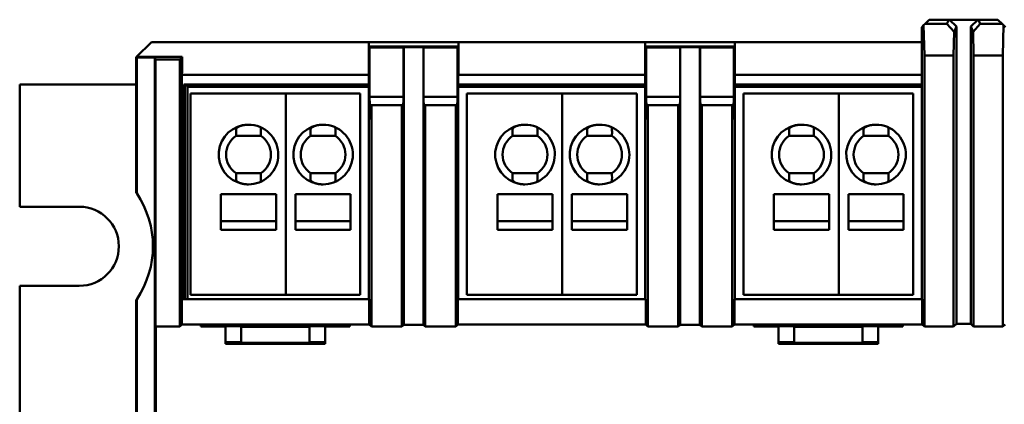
# Model space of a CAD drawing. Header units: millimetres. Extents: x 71 to 291, y 86 to 236.
# Tile 2 of 5: x 71 to 137, y 137 to 163. Entities that reach past the tile are written whole.
import ezdxf

# ---------------------------------------------------------------- set-up
doc = ezdxf.new("R2010")
doc.units = ezdxf.units.MM
doc.layers.add('Arêtes visibles(celduc)', color=7, linetype='Continuous', lineweight=50)

msp = doc.modelspace()

# ---------------------------------------------------------------- linework, layer by layer
at = {"layer": 'Arêtes visibles(celduc)'}
for p, q in [((131.979, 162.406), (132.257, 162.684)), ((132.257, 162.684), (132.257, 162.684)), ((133.564, 162.684), (132.257, 162.684)), ((133.564, 162.684), (132.257, 162.684)), ((133.564, 162.684), (133.445, 162.406)), ((133.617, 162.684), (133.564, 162.684)), ((133.564, 162.684), (133.564, 162.684)), ((135.51, 162.684), (133.617, 162.684)), ((134.08, 162.22), (133.617, 162.684)), ((135.51, 162.684), (135.047, 162.22)), ((135.563, 162.684), (135.51, 162.684)), ((135.682, 162.406), (135.563, 162.684)), ((135.563, 162.684), (135.563, 162.684)), ((136.87, 162.684), (135.563, 162.684)), ((136.87, 162.684), (135.563, 162.684)), ((136.87, 162.684), (137.148, 162.406)), ((136.87, 162.684), (136.87, 162.684)), ((131.757, 162.184), (131.88, 162.307)), ((131.757, 160.879), (131.757, 162.184)), ((131.979, 162.406), (131.88, 162.307)), ((131.88, 162.307), (131.929, 160.284)), ((133.445, 162.406), (131.979, 162.406)), ((133.932, 161.875), (133.445, 162.406)), ((133.893, 160.284), (133.932, 161.875)), ((133.932, 161.875), (134.08, 162.22)), ((134.08, 142.292), (134.08, 162.22)), ((135.047, 162.22), (135.195, 161.875)), ((135.047, 162.22), (135.047, 142.292)), ((135.682, 162.406), (135.195, 161.875)), ((135.195, 161.875), (135.234, 160.284)), ((137.148, 162.406), (135.682, 162.406)), ((137.247, 162.307), (137.148, 162.406)), ((137.197, 160.284), (137.247, 162.307)), ((137.247, 162.307), (137.37, 162.184)), ((79.071, 160.184), (80.071, 161.184)), ((94.652, 161.184), (80.071, 161.184)), ((94.652, 160.884), (94.652, 161.184)), ((94.652, 161.184), (100.672, 161.184)), ((100.666, 160.879), (100.672, 161.184)), ((100.672, 158.992), (100.672, 161.184)), ((100.672, 161.184), (113.202, 161.184)), ((113.202, 161.184), (113.202, 158.992)), ((113.202, 161.184), (113.207, 160.879)), ((113.202, 161.184), (119.222, 161.184)), ((119.217, 160.879), (119.222, 161.184)), ((119.222, 158.992), (119.222, 161.184)), ((119.222, 161.184), (131.751, 161.184)), ((131.751, 161.184), (131.751, 158.992)), ((131.751, 161.184), (131.757, 160.879)), ((131.751, 161.184), (131.757, 161.184)), ((94.657, 160.887), (94.652, 160.884)), ((94.652, 158.992), (94.652, 160.884)), ((94.657, 160.879), (94.657, 160.887)), ((94.716, 160.819), (94.657, 160.879)), ((94.657, 160.879), (100.666, 160.879)), ((96.988, 160.819), (94.716, 160.819)), ((94.716, 157.515), (94.716, 160.819)), ((97.006, 160.837), (96.988, 160.819)), ((96.988, 160.819), (96.988, 157.515)), ((98.317, 160.837), (97.006, 160.837)), ((97.006, 160.837), (97.006, 142.236)), ((98.334, 160.819), (98.317, 160.837)), ((98.317, 142.236), (98.317, 160.837)), ((100.607, 160.819), (98.334, 160.819)), ((98.334, 157.515), (98.334, 160.819)), ((100.666, 160.879), (100.607, 160.819)), ((100.607, 160.819), (100.607, 157.515)), ((113.266, 160.819), (113.207, 160.879)), ((113.207, 160.879), (119.217, 160.879)), ((115.539, 160.819), (113.266, 160.819)), ((113.266, 157.515), (113.266, 160.819)), ((115.556, 160.837), (115.539, 160.819)), ((115.539, 160.819), (115.539, 157.515)), ((116.867, 160.837), (115.556, 160.837)), ((115.556, 160.837), (115.556, 142.236)), ((116.884, 160.819), (116.867, 160.837)), ((116.867, 142.236), (116.867, 160.837)), ((119.157, 160.819), (116.884, 160.819)), ((116.884, 157.515), (116.884, 160.819)), ((119.217, 160.879), (119.157, 160.819)), ((119.157, 160.819), (119.157, 157.515)), ((79.053, 160.149), (79.071, 160.184)), ((79.086, 160.149), (79.053, 160.149)), ((79.053, 151.079), (79.053, 160.149)), ((79.071, 160.184), (82.148, 160.184)), ((80.293, 160.128), (79.086, 160.149)), ((79.086, 160.149), (79.086, 151.048)), ((80.354, 160.006), (80.293, 160.128)), ((80.293, 87.255), (80.293, 160.128)), ((81.97, 160.006), (80.354, 160.006)), ((80.354, 160.006), (80.354, 142.105)), ((82.148, 160.184), (81.97, 160.006)), ((81.97, 142.105), (81.97, 160.006)), ((82.148, 159.136), (82.148, 160.184)), ((131.929, 160.284), (131.929, 142.105)), ((131.929, 160.284), (133.893, 160.284)), ((133.893, 160.284), (133.893, 142.105)), ((135.234, 160.284), (137.197, 160.284)), ((135.234, 142.105), (135.234, 160.284)), ((137.197, 160.284), (137.197, 142.105)), ((82.148, 159.136), (82.114, 159.101)), ((82.114, 143.952), (82.114, 159.101)), ((82.114, 158.992), (94.652, 158.992)), ((94.652, 158.992), (94.66, 158.984)), ((94.66, 143.952), (94.66, 158.984)), ((100.663, 158.984), (100.672, 158.992)), ((100.663, 158.984), (100.663, 143.952)), ((100.672, 158.992), (113.202, 158.992)), ((113.202, 158.992), (113.21, 158.984)), ((113.21, 143.952), (113.21, 158.984)), ((119.213, 158.984), (119.222, 158.992)), ((119.213, 158.984), (119.213, 143.952)), ((119.222, 158.992), (131.751, 158.992)), ((131.751, 158.992), (131.76, 158.984)), ((131.76, 158.984), (131.76, 143.952)), ((79.053, 158.341), (71.237, 158.341)), ((71.237, 158.341), (71.237, 150.141)), ((82.243, 158.334), (82.243, 157.822)), ((94.66, 158.334), (82.243, 158.334)), ((82.243, 158.334), (82.312, 158.266)), ((82.312, 143.952), (82.312, 158.266)), ((82.312, 158.266), (94.66, 158.266)), ((82.487, 158.191), (82.487, 143.952)), ((94.66, 158.191), (82.487, 158.191)), ((113.21, 158.334), (100.663, 158.334)), ((100.663, 158.266), (113.21, 158.266)), ((113.21, 158.191), (100.663, 158.191)), ((131.76, 158.334), (119.213, 158.334)), ((119.213, 158.266), (131.76, 158.266)), ((131.76, 158.191), (119.213, 158.191)), ((82.114, 157.822), (82.243, 157.822)), ((82.188, 157.766), (82.114, 157.766)), ((82.243, 157.822), (82.188, 157.766)), ((82.188, 143.952), (82.188, 157.766)), ((82.687, 157.741), (82.687, 156.941)), ((89.087, 157.741), (82.687, 157.741)), ((89.087, 157.741), (89.087, 156.941)), ((89.087, 156.941), (89.087, 157.741)), ((94.087, 157.741), (89.087, 157.741)), ((94.087, 157.741), (94.087, 156.941)), ((96.988, 157.515), (94.716, 157.515)), ((94.762, 156), (94.716, 157.515)), ((96.988, 157.515), (96.943, 156)), ((100.607, 157.515), (98.334, 157.515)), ((98.38, 156), (98.334, 157.515)), ((100.607, 157.515), (100.561, 156)), ((101.237, 157.741), (101.237, 156.941)), ((107.637, 157.741), (101.237, 157.741)), ((107.637, 157.741), (107.637, 156.941)), ((107.637, 156.941), (107.637, 157.741)), ((112.637, 157.741), (107.637, 157.741)), ((112.637, 157.741), (112.637, 156.941)), ((115.539, 157.515), (113.266, 157.515)), ((113.312, 156), (113.266, 157.515)), ((115.539, 157.515), (115.493, 156)), ((116.93, 156), (116.884, 157.515)), ((119.157, 157.515), (116.884, 157.515)), ((119.157, 157.515), (119.111, 156)), ((119.787, 157.741), (119.787, 156.941)), ((126.187, 157.741), (119.787, 157.741)), ((126.187, 157.741), (126.187, 156.941)), ((126.187, 156.941), (126.187, 157.741)), ((131.187, 157.741), (126.187, 157.741)), ((131.187, 157.741), (131.187, 156.941)), ((82.687, 156.941), (82.687, 145.041)), ((89.087, 145.041), (89.087, 156.941)), ((89.087, 156.941), (89.087, 145.041)), ((94.087, 145.041), (94.087, 156.941)), ((94.771, 156.889), (94.762, 156)), ((94.796, 156.889), (94.771, 156.889)), ((94.788, 156.219), (94.771, 156.889)), ((94.797, 156.963), (94.788, 156.219)), ((94.798, 156.963), (94.797, 156.963)), ((94.818, 156.963), (94.798, 156.963)), ((94.81, 156.39), (94.798, 156.963)), ((94.818, 156.963), (94.81, 156.39)), ((94.831, 156.963), (94.818, 156.963)), ((96.873, 156.963), (94.831, 156.963)), ((94.831, 142.103), (94.831, 156.963)), ((96.886, 156.963), (96.873, 156.963)), ((96.873, 156.963), (96.873, 142.103)), ((96.894, 156.39), (96.886, 156.963)), ((96.907, 156.963), (96.886, 156.963)), ((96.907, 156.963), (96.894, 156.39)), ((96.908, 156.963), (96.907, 156.963)), ((96.916, 156.219), (96.908, 156.963)), ((96.934, 156.889), (96.908, 156.889)), ((96.934, 156.889), (96.916, 156.219)), ((96.943, 156), (96.934, 156.889)), ((98.389, 156.889), (98.38, 156)), ((98.415, 156.889), (98.389, 156.889)), ((98.407, 156.219), (98.389, 156.889)), ((98.415, 156.963), (98.407, 156.219)), ((98.416, 156.963), (98.415, 156.963)), ((98.437, 156.963), (98.416, 156.963)), ((98.429, 156.39), (98.416, 156.963)), ((98.437, 156.963), (98.429, 156.39)), ((98.45, 156.963), (98.437, 156.963)), ((100.492, 156.963), (98.45, 156.963)), ((98.45, 142.103), (98.45, 156.963)), ((100.505, 156.963), (100.492, 156.963)), ((100.492, 156.963), (100.492, 142.103)), ((100.513, 156.39), (100.505, 156.963)), ((100.525, 156.963), (100.505, 156.963)), ((100.525, 156.963), (100.513, 156.39)), ((100.526, 156.963), (100.525, 156.963)), ((100.535, 156.219), (100.526, 156.963)), ((100.552, 156.889), (100.527, 156.889)), ((100.552, 156.889), (100.535, 156.219)), ((100.561, 156), (100.552, 156.889)), ((101.237, 156.941), (101.237, 145.041)), ((107.637, 145.041), (107.637, 156.941)), ((107.637, 156.941), (107.637, 145.041)), ((112.637, 145.041), (112.637, 156.941)), ((113.321, 156.889), (113.312, 156)), ((113.346, 156.889), (113.321, 156.889)), ((113.338, 156.219), (113.321, 156.889)), ((113.347, 156.963), (113.338, 156.219)), ((113.348, 156.963), (113.347, 156.963)), ((113.368, 156.963), (113.348, 156.963)), ((113.36, 156.39), (113.348, 156.963)), ((113.368, 156.963), (113.36, 156.39)), ((113.381, 156.963), (113.368, 156.963)), ((113.381, 142.103), (113.381, 156.963)), ((115.424, 156.963), (113.381, 156.963)), ((115.424, 156.963), (115.424, 142.103)), ((115.437, 156.963), (115.424, 156.963)), ((115.445, 156.39), (115.437, 156.963)), ((115.457, 156.963), (115.437, 156.963)), ((115.457, 156.963), (115.445, 156.39)), ((115.458, 156.963), (115.457, 156.963)), ((115.466, 156.219), (115.458, 156.963)), ((115.484, 156.889), (115.459, 156.889)), ((115.484, 156.889), (115.466, 156.219)), ((115.493, 156), (115.484, 156.889)), ((116.939, 156.889), (116.93, 156)), ((116.957, 156.219), (116.939, 156.889)), ((116.964, 156.889), (116.939, 156.889)), ((116.965, 156.963), (116.957, 156.219)), ((116.966, 156.963), (116.965, 156.963)), ((116.979, 156.39), (116.966, 156.963)), ((116.987, 156.963), (116.966, 156.963)), ((116.987, 156.963), (116.979, 156.39)), ((117, 156.963), (116.987, 156.963)), ((117, 142.103), (117, 156.963)), ((119.042, 156.963), (117, 156.963)), ((119.042, 156.963), (119.042, 142.103)), ((119.055, 156.963), (119.042, 156.963)), ((119.063, 156.39), (119.055, 156.963)), ((119.076, 156.963), (119.055, 156.963)), ((119.076, 156.963), (119.063, 156.39)), ((119.076, 156.963), (119.076, 156.963)), ((119.085, 156.219), (119.076, 156.963)), ((119.103, 156.889), (119.077, 156.889)), ((119.103, 156.889), (119.085, 156.219)), ((119.111, 156), (119.103, 156.889)), ((119.787, 156.941), (119.787, 145.041)), ((126.187, 145.041), (126.187, 156.941)), ((126.187, 156.941), (126.187, 145.041)), ((131.187, 145.041), (131.187, 156.941)), ((86.426, 154.891), (85.757, 154.891)), ((87.347, 154.891), (86.426, 154.891)), ((87.416, 154.891), (87.347, 154.891)), ((91.426, 154.891), (90.757, 154.891)), ((92.347, 154.891), (91.426, 154.891)), ((92.416, 154.891), (92.347, 154.891)), ((104.976, 154.891), (104.307, 154.891)), ((105.897, 154.891), (104.976, 154.891)), ((105.966, 154.891), (105.897, 154.891)), ((109.976, 154.891), (109.307, 154.891)), ((110.897, 154.891), (109.976, 154.891)), ((110.966, 154.891), (110.897, 154.891)), ((123.526, 154.891), (122.857, 154.891)), ((124.447, 154.891), (123.526, 154.891)), ((124.516, 154.891), (124.447, 154.891)), ((128.526, 154.891), (127.857, 154.891)), ((129.447, 154.891), (128.526, 154.891)), ((129.516, 154.891), (129.447, 154.891)), ((85.757, 152.391), (87.416, 152.391)), ((90.757, 152.391), (92.416, 152.391)), ((104.307, 152.391), (105.966, 152.391)), ((109.307, 152.391), (110.966, 152.391)), ((122.857, 152.391), (124.516, 152.391)), ((127.857, 152.391), (129.516, 152.391)), ((84.737, 150.991), (88.437, 150.991)), ((84.737, 150.991), (84.737, 148.591)), ((88.437, 150.991), (88.437, 148.591)), ((89.737, 150.991), (93.437, 150.991)), ((89.737, 150.991), (89.737, 148.591)), ((93.437, 150.991), (93.437, 148.591)), ((103.287, 150.991), (106.987, 150.991)), ((103.287, 150.991), (103.287, 148.591)), ((106.987, 150.991), (106.987, 148.591)), ((108.287, 150.991), (111.987, 150.991)), ((108.287, 150.991), (108.287, 148.591)), ((111.987, 150.991), (111.987, 148.591)), ((121.837, 150.991), (125.537, 150.991)), ((121.837, 150.991), (121.837, 148.591)), ((125.537, 150.991), (125.537, 148.591)), ((126.837, 150.991), (130.537, 150.991)), ((126.837, 150.991), (126.837, 148.591)), ((130.537, 150.991), (130.537, 148.591)), ((71.237, 150.141), (75.237, 150.141)), ((88.437, 149.167), (84.737, 149.167)), ((93.437, 149.167), (89.737, 149.167)), ((106.987, 149.167), (103.287, 149.167)), ((111.987, 149.167), (108.287, 149.167)), ((125.537, 149.167), (121.837, 149.167)), ((130.537, 149.167), (126.837, 149.167)), ((84.737, 148.591), (88.437, 148.591)), ((89.737, 148.591), (93.437, 148.591)), ((103.287, 148.591), (106.987, 148.591)), ((108.287, 148.591), (111.987, 148.591)), ((121.837, 148.591), (125.537, 148.591)), ((126.837, 148.591), (130.537, 148.591)), ((71.237, 144.841), (71.237, 102.541)), ((75.237, 144.841), (71.237, 144.841)), ((82.687, 144.241), (82.687, 145.041)), ((89.087, 144.241), (89.087, 145.041)), ((89.087, 144.241), (89.087, 145.041)), ((94.087, 144.241), (94.087, 145.041)), ((101.237, 144.241), (101.237, 145.041)), ((107.637, 144.241), (107.637, 145.041)), ((107.637, 144.241), (107.637, 145.041)), ((112.637, 144.241), (112.637, 145.041)), ((119.787, 144.241), (119.787, 145.041)), ((126.187, 144.241), (126.187, 145.041)), ((126.187, 144.241), (126.187, 145.041)), ((131.187, 144.241), (131.187, 145.041)), ((82.687, 144.241), (89.087, 144.241)), ((89.087, 144.241), (94.087, 144.241)), ((101.237, 144.241), (107.637, 144.241)), ((107.637, 144.241), (112.637, 144.241)), ((119.787, 144.241), (126.187, 144.241)), ((126.187, 144.241), (131.187, 144.241)), ((79.053, 103.479), (79.053, 143.904)), ((79.086, 143.934), (79.086, 103.448)), ((82.114, 143.952), (82.114, 143.952)), ((82.114, 143.952), (82.114, 142.248)), ((94.687, 143.952), (82.114, 143.952)), ((94.687, 142.248), (94.687, 143.952)), ((100.637, 143.952), (100.637, 142.248)), ((113.236, 143.952), (100.637, 143.952)), ((113.236, 142.248), (113.236, 143.952)), ((119.187, 143.952), (119.187, 142.248)), ((131.786, 143.952), (119.187, 143.952)), ((131.786, 142.248), (131.786, 143.952)), ((81.97, 142.105), (80.354, 142.105)), ((80.354, 142.105), (80.359, 142.096)), ((82.114, 142.248), (81.97, 142.105)), ((94.687, 142.248), (82.114, 142.248)), ((83.387, 142.115), (83.387, 142.229)), ((85.037, 142.115), (83.387, 142.115)), ((83.887, 142.238), (83.987, 142.238)), ((84.487, 142.229), (84.487, 142.138)), ((84.487, 142.138), (86.087, 142.138)), ((84.487, 142.138), (84.487, 142.115)), ((85.037, 142.096), (85.037, 142.115)), ((85.037, 142.096), (85.037, 140.949)), ((86.087, 142.138), (86.087, 142.101)), ((86.087, 142.101), (90.687, 142.101)), ((86.087, 142.101), (86.087, 141.023)), ((90.687, 142.138), (92.287, 142.138)), ((90.687, 142.101), (90.687, 142.138)), ((90.687, 142.101), (90.687, 141.023)), ((91.737, 142.115), (91.737, 142.096)), ((93.387, 142.115), (91.737, 142.115)), ((91.737, 140.949), (91.737, 142.096)), ((92.287, 142.138), (92.287, 142.229)), ((92.287, 142.138), (92.287, 142.115)), ((92.787, 142.238), (92.887, 142.238)), ((93.387, 142.229), (93.387, 142.115)), ((94.831, 142.103), (94.687, 142.248)), ((94.831, 142.103), (96.873, 142.103)), ((96.873, 142.103), (97.006, 142.236)), ((97.006, 142.236), (98.317, 142.236)), ((98.45, 142.103), (98.317, 142.236)), ((98.45, 142.103), (100.492, 142.103)), ((100.637, 142.248), (100.492, 142.103)), ((100.637, 142.248), (113.236, 142.248)), ((113.381, 142.103), (113.236, 142.248)), ((113.381, 142.103), (115.424, 142.103)), ((115.424, 142.103), (115.556, 142.236)), ((115.556, 142.236), (116.867, 142.236)), ((117, 142.103), (116.867, 142.236)), ((117, 142.103), (119.042, 142.103)), ((119.187, 142.248), (119.042, 142.103)), ((119.187, 142.248), (131.786, 142.248)), ((120.487, 142.115), (120.487, 142.229)), ((122.137, 142.115), (120.487, 142.115)), ((120.987, 142.238), (121.087, 142.238)), ((121.587, 142.229), (121.587, 142.138)), ((121.587, 142.138), (123.187, 142.138)), ((121.587, 142.138), (121.587, 142.115)), ((122.137, 142.096), (122.137, 142.115)), ((122.137, 142.096), (122.137, 140.949)), ((123.187, 142.138), (123.187, 142.101)), ((123.187, 142.101), (127.787, 142.101)), ((123.187, 142.101), (123.187, 141.023)), ((127.787, 142.138), (129.387, 142.138)), ((127.787, 142.101), (127.787, 142.138)), ((127.787, 142.101), (127.787, 141.023)), ((128.837, 142.115), (128.837, 142.096)), ((130.487, 142.115), (128.837, 142.115)), ((128.837, 140.949), (128.837, 142.096)), ((129.387, 142.138), (129.387, 142.229)), ((129.387, 142.138), (129.387, 142.115)), ((129.887, 142.238), (129.987, 142.238)), ((130.487, 142.229), (130.487, 142.115)), ((131.786, 142.248), (131.929, 142.105)), ((131.929, 142.105), (133.893, 142.105)), ((133.893, 142.105), (134.08, 142.292)), ((134.08, 142.292), (135.047, 142.292)), ((135.047, 142.292), (135.234, 142.105)), ((135.234, 142.105), (137.197, 142.105)), ((137.197, 142.105), (137.341, 142.248)), ((86.087, 141.061), (85.037, 141.061)), ((91.737, 140.949), (85.037, 140.949)), ((90.687, 141.023), (86.087, 141.023)), ((91.737, 141.061), (90.687, 141.061)), ((123.187, 141.061), (122.137, 141.061)), ((128.837, 140.949), (122.137, 140.949)), ((127.787, 141.023), (123.187, 141.023)), ((128.837, 141.061), (127.787, 141.061)), ((80.377, 129.569), (80.379, 139.756))]:
    msp.add_line(p, q, dxfattribs=at)
for centre, radius, start, end in [((86.587, 153.641), 2, 90.46761, 67.62426), ((86.587, 153.641), 2, 67.62426, 90.46761), ((91.587, 153.641), 2, 90.46761, 67.62426), ((91.587, 153.641), 2, 67.62426, 90.46761), ((105.137, 153.641), 2, 90.46761, 67.62426), ((105.137, 153.641), 2, 67.62426, 90.46761), ((110.137, 153.641), 2, 90.46761, 67.62426), ((110.137, 153.641), 2, 67.62426, 90.46761), ((123.687, 153.641), 2, 90.46761, 67.62426), ((123.687, 153.641), 2, 67.62426, 90.46761), ((128.687, 153.641), 2, 90.46761, 67.62426), ((128.687, 153.641), 2, 67.62426, 90.46761), ((86.587, 153.641), 1.5, 123.55731, 236.4427), ((86.587, 153.641), 1.5, 303.5573, 56.44269), ((91.587, 153.641), 1.5, 123.55731, 236.4427), ((91.587, 153.641), 1.5, 303.5573, 56.44269), ((105.137, 153.641), 1.5, 123.55731, 236.4427), ((105.137, 153.641), 1.5, 303.5573, 56.44269), ((110.137, 153.641), 1.5, 123.55731, 236.4427), ((110.137, 153.641), 1.5, 303.5573, 56.44269), ((123.687, 153.641), 1.5, 123.55731, 236.4427), ((123.687, 153.641), 1.5, 303.5573, 56.44269), ((128.687, 153.641), 1.5, 123.55731, 236.4427), ((128.687, 153.641), 1.5, 303.5573, 56.44269), ((75.737, 147.491), 4.886, 46.72107, 47.24312), ((75.237, 147.491), 2.65, 270, 90), ((75.737, 147.491), 4.886, 312.75688, 313.27893)]:
    msp.add_arc(centre, radius, start, end, dxfattribs=at)
for centre, major_axis, ratio, start_param, end_param in [((86.587, 155.141), (0, -1.718), 0.487838, 4.61344, 4.8582), ((86.587, 155.141), (0, -1.718), 0.487838, 1.532041, 1.760052), ((91.587, 155.141), (0, -1.718), 0.487838, 4.61344, 4.8582), ((91.587, 155.141), (0, -1.718), 0.487838, 1.532041, 1.760052), ((105.137, 155.141), (0, -1.718), 0.487838, 4.61344, 4.8582), ((105.137, 155.141), (0, -1.718), 0.487838, 1.532041, 1.760052), ((110.137, 155.141), (0, -1.718), 0.487838, 4.61344, 4.8582), ((110.137, 155.141), (0, -1.718), 0.487838, 1.532041, 1.760052), ((123.687, 155.141), (0, -1.718), 0.487838, 4.61344, 4.8582), ((123.687, 155.141), (0, -1.718), 0.487838, 1.532041, 1.760052), ((128.687, 155.141), (0, -1.718), 0.487838, 4.61344, 4.8582), ((128.687, 155.141), (0, -1.718), 0.487838, 1.532041, 1.760052), ((86.587, 155.141), (0, -1.718), 0.487838, 1.424986, 1.532041), ((91.587, 155.141), (0, -1.718), 0.487838, 1.424986, 1.532041), ((105.137, 155.141), (0, -1.718), 0.487838, 1.424986, 1.532041), ((110.137, 155.141), (0, -1.718), 0.487838, 1.424986, 1.532041), ((123.687, 155.141), (0, -1.718), 0.487838, 1.424986, 1.532041), ((128.687, 155.141), (0, -1.718), 0.487838, 1.424986, 1.532041), ((86.587, 152.142), (0, -1.718), 0.487838, 4.566579, 4.811338), ((86.587, 152.142), (0, -1.718), 0.487838, 1.381541, 1.716607), ((91.587, 152.142), (0, -1.718), 0.487838, 4.566579, 4.811338), ((91.587, 152.142), (0, -1.718), 0.487838, 1.381541, 1.716607), ((105.137, 152.142), (0, -1.718), 0.487838, 4.566579, 4.811338), ((105.137, 152.142), (0, -1.718), 0.487838, 1.381541, 1.716607), ((110.137, 152.142), (0, -1.718), 0.487838, 4.566579, 4.811338), ((110.137, 152.142), (0, -1.718), 0.487838, 1.381541, 1.716607), ((123.687, 152.142), (0, -1.718), 0.487838, 4.566579, 4.811338), ((123.687, 152.142), (0, -1.718), 0.487838, 1.381541, 1.716607), ((128.687, 152.142), (0, -1.718), 0.487838, 4.566579, 4.811338), ((128.687, 152.142), (0, -1.718), 0.487838, 1.381541, 1.716607), ((72.724, 147.491), (7.456, 0), 0.914747, 5.734565, 6.831806), ((80.358, 139.797), (0, 2.3), 0.008728, 4.694936, 6.265732), ((83.887, 142.229), (-0.5, 0), 0.017455, 4.712389, 6.283185), ((83.987, 142.229), (-0.5, 0), 0.017455, 3.141593, 4.712389), ((92.787, 142.229), (-0.5, 0), 0.017455, 4.712389, 6.283185), ((92.887, 142.229), (-0.5, 0), 0.017455, 3.141593, 4.712389), ((120.987, 142.229), (-0.5, 0), 0.017455, 4.712389, 6.283185), ((121.087, 142.229), (-0.5, 0), 0.017455, 3.141593, 4.712389), ((129.887, 142.229), (-0.5, 0), 0.017455, 4.712389, 6.283185), ((129.987, 142.229), (-0.5, 0), 0.017455, 3.141593, 4.712389)]:
    msp.add_ellipse(centre, major_axis=major_axis, ratio=ratio, start_param=start_param, end_param=end_param, dxfattribs=at)
for points, knots in [([(85.753, 155.311), (85.753, 155.317), (85.754, 155.323), (85.755, 155.33), (85.756, 155.336), (85.758, 155.342), (85.76, 155.349), (85.763, 155.355), (85.765, 155.361), (85.768, 155.367), (85.771, 155.373), (85.775, 155.38), (85.779, 155.386), (85.783, 155.392), (85.787, 155.397), (85.792, 155.403), (85.796, 155.409), (85.801, 155.415), (85.807, 155.421), (85.812, 155.426), (85.818, 155.432), (85.824, 155.437), (85.83, 155.443), (85.836, 155.448), (85.843, 155.453), (85.849, 155.459), (85.856, 155.464), (85.863, 155.469), (85.871, 155.474), (85.878, 155.479), (85.886, 155.484), (85.901, 155.493), (85.917, 155.502), (85.934, 155.511), (85.951, 155.52), (85.969, 155.528), (85.987, 155.536), (86.005, 155.544), (86.024, 155.551), (86.044, 155.558), (86.054, 155.561), (86.063, 155.565), (86.073, 155.568), (86.083, 155.571), (86.093, 155.574), (86.104, 155.577), (86.124, 155.583), (86.145, 155.589), (86.166, 155.594), (86.187, 155.599), (86.209, 155.604), (86.231, 155.608), (86.252, 155.612), (86.274, 155.616), (86.297, 155.62), (86.308, 155.621), (86.319, 155.623), (86.33, 155.624), (86.341, 155.626), (86.353, 155.627), (86.364, 155.629), (86.386, 155.631), (86.409, 155.633), (86.432, 155.635), (86.455, 155.637), (86.478, 155.638), (86.501, 155.639), (86.524, 155.64), (86.547, 155.641), (86.57, 155.641)], [0, 0, 0, 0, 0.034857, 0.034857, 0.034857, 0.069716, 0.069716, 0.069716, 0.104434, 0.104434, 0.104434, 0.139033, 0.139033, 0.139033, 0.173759, 0.173759, 0.173759, 0.208582, 0.208582, 0.208582, 0.243438, 0.243438, 0.243438, 0.278237, 0.278237, 0.278237, 0.312878, 0.312878, 0.312878, 0.347482, 0.347482, 0.347482, 0.416967, 0.416967, 0.416967, 0.486667, 0.486667, 0.486667, 0.556248, 0.556248, 0.556248, 0.590858, 0.590858, 0.590858, 0.625449, 0.625449, 0.625449, 0.6948, 0.6948, 0.6948, 0.764258, 0.764258, 0.764258, 0.833635, 0.833635, 0.833635, 0.868222, 0.868222, 0.868222, 0.902801, 0.902801, 0.902801, 0.972084, 0.972084, 0.972084, 1.041422, 1.041422, 1.041422, 1.110671, 1.110671, 1.110671, 1.110671]), ([(90.753, 155.311), (90.753, 155.317), (90.754, 155.323), (90.755, 155.33), (90.756, 155.336), (90.758, 155.342), (90.76, 155.349), (90.763, 155.355), (90.765, 155.361), (90.768, 155.367), (90.771, 155.373), (90.775, 155.38), (90.779, 155.386), (90.783, 155.392), (90.787, 155.397), (90.792, 155.403), (90.796, 155.409), (90.801, 155.415), (90.807, 155.421), (90.812, 155.426), (90.818, 155.432), (90.824, 155.437), (90.83, 155.443), (90.836, 155.448), (90.843, 155.453), (90.849, 155.459), (90.856, 155.464), (90.863, 155.469), (90.871, 155.474), (90.878, 155.479), (90.886, 155.484), (90.901, 155.493), (90.917, 155.502), (90.934, 155.511), (90.951, 155.52), (90.969, 155.528), (90.987, 155.536), (91.005, 155.544), (91.024, 155.551), (91.044, 155.558), (91.054, 155.561), (91.063, 155.565), (91.073, 155.568), (91.083, 155.571), (91.093, 155.574), (91.104, 155.577), (91.124, 155.583), (91.145, 155.589), (91.166, 155.594), (91.187, 155.599), (91.209, 155.604), (91.231, 155.608), (91.252, 155.612), (91.274, 155.616), (91.297, 155.62), (91.308, 155.621), (91.319, 155.623), (91.33, 155.624), (91.341, 155.626), (91.353, 155.627), (91.364, 155.629), (91.386, 155.631), (91.409, 155.633), (91.432, 155.635), (91.455, 155.637), (91.478, 155.638), (91.501, 155.639), (91.524, 155.64), (91.547, 155.641), (91.57, 155.641)], [0, 0, 0, 0, 0.034857, 0.034857, 0.034857, 0.069716, 0.069716, 0.069716, 0.104434, 0.104434, 0.104434, 0.139033, 0.139033, 0.139033, 0.173759, 0.173759, 0.173759, 0.208582, 0.208582, 0.208582, 0.243438, 0.243438, 0.243438, 0.278237, 0.278237, 0.278237, 0.312878, 0.312878, 0.312878, 0.347482, 0.347482, 0.347482, 0.416967, 0.416967, 0.416967, 0.486667, 0.486667, 0.486667, 0.556248, 0.556248, 0.556248, 0.590858, 0.590858, 0.590858, 0.625449, 0.625449, 0.625449, 0.6948, 0.6948, 0.6948, 0.764258, 0.764258, 0.764258, 0.833635, 0.833635, 0.833635, 0.868222, 0.868222, 0.868222, 0.902801, 0.902801, 0.902801, 0.972084, 0.972084, 0.972084, 1.041422, 1.041422, 1.041422, 1.110671, 1.110671, 1.110671, 1.110671]), ([(104.303, 155.311), (104.303, 155.317), (104.304, 155.323), (104.305, 155.33), (104.306, 155.336), (104.308, 155.342), (104.31, 155.349), (104.313, 155.355), (104.315, 155.361), (104.318, 155.367), (104.321, 155.373), (104.325, 155.38), (104.329, 155.386), (104.333, 155.392), (104.337, 155.397), (104.342, 155.403), (104.346, 155.409), (104.351, 155.415), (104.357, 155.421), (104.362, 155.426), (104.368, 155.432), (104.374, 155.437), (104.38, 155.443), (104.386, 155.448), (104.393, 155.453), (104.399, 155.459), (104.406, 155.464), (104.413, 155.469), (104.421, 155.474), (104.428, 155.479), (104.436, 155.484), (104.451, 155.493), (104.467, 155.502), (104.484, 155.511), (104.501, 155.52), (104.519, 155.528), (104.537, 155.536), (104.555, 155.544), (104.574, 155.551), (104.594, 155.558), (104.604, 155.561), (104.613, 155.565), (104.623, 155.568), (104.633, 155.571), (104.643, 155.574), (104.654, 155.577), (104.674, 155.583), (104.695, 155.589), (104.716, 155.594), (104.737, 155.599), (104.759, 155.604), (104.781, 155.608), (104.802, 155.612), (104.824, 155.616), (104.847, 155.62), (104.858, 155.621), (104.869, 155.623), (104.88, 155.624), (104.891, 155.626), (104.903, 155.627), (104.914, 155.629), (104.936, 155.631), (104.959, 155.633), (104.982, 155.635), (105.005, 155.637), (105.028, 155.638), (105.051, 155.639), (105.074, 155.64), (105.097, 155.641), (105.12, 155.641)], [0, 0, 0, 0, 0.034857, 0.034857, 0.034857, 0.069716, 0.069716, 0.069716, 0.104434, 0.104434, 0.104434, 0.139033, 0.139033, 0.139033, 0.173759, 0.173759, 0.173759, 0.208582, 0.208582, 0.208582, 0.243438, 0.243438, 0.243438, 0.278237, 0.278237, 0.278237, 0.312878, 0.312878, 0.312878, 0.347482, 0.347482, 0.347482, 0.416967, 0.416967, 0.416967, 0.486667, 0.486667, 0.486667, 0.556248, 0.556248, 0.556248, 0.590858, 0.590858, 0.590858, 0.625449, 0.625449, 0.625449, 0.6948, 0.6948, 0.6948, 0.764258, 0.764258, 0.764258, 0.833635, 0.833635, 0.833635, 0.868222, 0.868222, 0.868222, 0.902801, 0.902801, 0.902801, 0.972084, 0.972084, 0.972084, 1.041422, 1.041422, 1.041422, 1.110671, 1.110671, 1.110671, 1.110671]), ([(109.303, 155.311), (109.303, 155.317), (109.304, 155.323), (109.305, 155.33), (109.306, 155.336), (109.308, 155.342), (109.31, 155.349), (109.313, 155.355), (109.315, 155.361), (109.318, 155.367), (109.321, 155.373), (109.325, 155.38), (109.329, 155.386), (109.333, 155.392), (109.337, 155.397), (109.342, 155.403), (109.346, 155.409), (109.351, 155.415), (109.357, 155.421), (109.362, 155.426), (109.368, 155.432), (109.374, 155.437), (109.38, 155.443), (109.386, 155.448), (109.393, 155.453), (109.399, 155.459), (109.406, 155.464), (109.413, 155.469), (109.421, 155.474), (109.428, 155.479), (109.436, 155.484), (109.451, 155.493), (109.467, 155.502), (109.484, 155.511), (109.501, 155.52), (109.519, 155.528), (109.537, 155.536), (109.555, 155.544), (109.574, 155.551), (109.594, 155.558), (109.604, 155.561), (109.613, 155.565), (109.623, 155.568), (109.633, 155.571), (109.643, 155.574), (109.654, 155.577), (109.674, 155.583), (109.695, 155.589), (109.716, 155.594), (109.737, 155.599), (109.759, 155.604), (109.781, 155.608), (109.802, 155.612), (109.824, 155.616), (109.847, 155.62), (109.858, 155.621), (109.869, 155.623), (109.88, 155.624), (109.891, 155.626), (109.903, 155.627), (109.914, 155.629), (109.936, 155.631), (109.959, 155.633), (109.982, 155.635), (110.005, 155.637), (110.028, 155.638), (110.051, 155.639), (110.074, 155.64), (110.097, 155.641), (110.12, 155.641)], [0, 0, 0, 0, 0.034857, 0.034857, 0.034857, 0.069716, 0.069716, 0.069716, 0.104434, 0.104434, 0.104434, 0.139033, 0.139033, 0.139033, 0.173759, 0.173759, 0.173759, 0.208582, 0.208582, 0.208582, 0.243438, 0.243438, 0.243438, 0.278237, 0.278237, 0.278237, 0.312878, 0.312878, 0.312878, 0.347482, 0.347482, 0.347482, 0.416967, 0.416967, 0.416967, 0.486667, 0.486667, 0.486667, 0.556248, 0.556248, 0.556248, 0.590858, 0.590858, 0.590858, 0.625449, 0.625449, 0.625449, 0.6948, 0.6948, 0.6948, 0.764258, 0.764258, 0.764258, 0.833635, 0.833635, 0.833635, 0.868222, 0.868222, 0.868222, 0.902801, 0.902801, 0.902801, 0.972084, 0.972084, 0.972084, 1.041422, 1.041422, 1.041422, 1.110671, 1.110671, 1.110671, 1.110671]), ([(122.853, 155.311), (122.853, 155.317), (122.854, 155.323), (122.855, 155.33), (122.856, 155.336), (122.858, 155.342), (122.86, 155.349), (122.863, 155.355), (122.865, 155.361), (122.868, 155.367), (122.871, 155.373), (122.875, 155.38), (122.879, 155.386), (122.883, 155.392), (122.887, 155.397), (122.892, 155.403), (122.896, 155.409), (122.901, 155.415), (122.907, 155.421), (122.912, 155.426), (122.918, 155.432), (122.924, 155.437), (122.93, 155.443), (122.936, 155.448), (122.943, 155.453), (122.949, 155.459), (122.956, 155.464), (122.963, 155.469), (122.971, 155.474), (122.978, 155.479), (122.986, 155.484), (123.001, 155.493), (123.017, 155.502), (123.034, 155.511), (123.051, 155.52), (123.069, 155.528), (123.087, 155.536), (123.105, 155.544), (123.124, 155.551), (123.144, 155.558), (123.154, 155.561), (123.163, 155.565), (123.173, 155.568), (123.183, 155.571), (123.193, 155.574), (123.204, 155.577), (123.224, 155.583), (123.245, 155.589), (123.266, 155.594), (123.287, 155.599), (123.309, 155.604), (123.331, 155.608), (123.352, 155.612), (123.374, 155.616), (123.397, 155.62), (123.408, 155.621), (123.419, 155.623), (123.43, 155.624), (123.441, 155.626), (123.453, 155.627), (123.464, 155.629), (123.486, 155.631), (123.509, 155.633), (123.532, 155.635), (123.555, 155.637), (123.578, 155.638), (123.601, 155.639), (123.624, 155.64), (123.647, 155.641), (123.67, 155.641)], [0, 0, 0, 0, 0.034857, 0.034857, 0.034857, 0.069716, 0.069716, 0.069716, 0.104434, 0.104434, 0.104434, 0.139033, 0.139033, 0.139033, 0.173759, 0.173759, 0.173759, 0.208582, 0.208582, 0.208582, 0.243438, 0.243438, 0.243438, 0.278237, 0.278237, 0.278237, 0.312878, 0.312878, 0.312878, 0.347482, 0.347482, 0.347482, 0.416967, 0.416967, 0.416967, 0.486667, 0.486667, 0.486667, 0.556248, 0.556248, 0.556248, 0.590858, 0.590858, 0.590858, 0.625449, 0.625449, 0.625449, 0.6948, 0.6948, 0.6948, 0.764258, 0.764258, 0.764258, 0.833635, 0.833635, 0.833635, 0.868222, 0.868222, 0.868222, 0.902801, 0.902801, 0.902801, 0.972084, 0.972084, 0.972084, 1.041422, 1.041422, 1.041422, 1.110671, 1.110671, 1.110671, 1.110671]), ([(127.853, 155.311), (127.853, 155.317), (127.854, 155.323), (127.855, 155.33), (127.856, 155.336), (127.858, 155.342), (127.86, 155.349), (127.863, 155.355), (127.865, 155.361), (127.868, 155.367), (127.871, 155.373), (127.875, 155.38), (127.879, 155.386), (127.883, 155.392), (127.887, 155.397), (127.892, 155.403), (127.896, 155.409), (127.901, 155.415), (127.907, 155.421), (127.912, 155.426), (127.918, 155.432), (127.924, 155.437), (127.93, 155.443), (127.936, 155.448), (127.943, 155.453), (127.949, 155.459), (127.956, 155.464), (127.963, 155.469), (127.971, 155.474), (127.978, 155.479), (127.986, 155.484), (128.001, 155.493), (128.017, 155.502), (128.034, 155.511), (128.051, 155.52), (128.069, 155.528), (128.087, 155.536), (128.105, 155.544), (128.124, 155.551), (128.144, 155.558), (128.154, 155.561), (128.163, 155.565), (128.173, 155.568), (128.183, 155.571), (128.193, 155.574), (128.204, 155.577), (128.224, 155.583), (128.245, 155.589), (128.266, 155.594), (128.287, 155.599), (128.309, 155.604), (128.331, 155.608), (128.352, 155.612), (128.374, 155.616), (128.397, 155.62), (128.408, 155.621), (128.419, 155.623), (128.43, 155.624), (128.441, 155.626), (128.453, 155.627), (128.464, 155.629), (128.486, 155.631), (128.509, 155.633), (128.532, 155.635), (128.555, 155.637), (128.578, 155.638), (128.601, 155.639), (128.624, 155.64), (128.647, 155.641), (128.67, 155.641)], [0, 0, 0, 0, 0.034857, 0.034857, 0.034857, 0.069716, 0.069716, 0.069716, 0.104434, 0.104434, 0.104434, 0.139033, 0.139033, 0.139033, 0.173759, 0.173759, 0.173759, 0.208582, 0.208582, 0.208582, 0.243438, 0.243438, 0.243438, 0.278237, 0.278237, 0.278237, 0.312878, 0.312878, 0.312878, 0.347482, 0.347482, 0.347482, 0.416967, 0.416967, 0.416967, 0.486667, 0.486667, 0.486667, 0.556248, 0.556248, 0.556248, 0.590858, 0.590858, 0.590858, 0.625449, 0.625449, 0.625449, 0.6948, 0.6948, 0.6948, 0.764258, 0.764258, 0.764258, 0.833635, 0.833635, 0.833635, 0.868222, 0.868222, 0.868222, 0.902801, 0.902801, 0.902801, 0.972084, 0.972084, 0.972084, 1.041422, 1.041422, 1.041422, 1.110671, 1.110671, 1.110671, 1.110671]), ([(85.753, 151.972), (85.753, 151.965), (85.754, 151.959), (85.755, 151.952), (85.756, 151.946), (85.758, 151.94), (85.76, 151.933), (85.763, 151.927), (85.766, 151.92), (85.769, 151.914), (85.772, 151.908), (85.775, 151.902), (85.779, 151.896), (85.783, 151.89), (85.788, 151.884), (85.793, 151.878), (85.798, 151.872), (85.803, 151.866), (85.808, 151.86), (85.814, 151.855), (85.82, 151.849), (85.826, 151.843), (85.832, 151.838), (85.838, 151.832), (85.845, 151.827), (85.852, 151.822), (85.859, 151.817), (85.866, 151.812), (85.874, 151.807), (85.881, 151.802), (85.889, 151.797), (85.904, 151.787), (85.921, 151.778), (85.938, 151.769), (85.956, 151.76), (85.974, 151.752), (85.993, 151.744), (86.012, 151.736), (86.031, 151.729), (86.051, 151.722), (86.061, 151.719), (86.071, 151.715), (86.081, 151.712), (86.091, 151.709), (86.101, 151.706), (86.112, 151.703), (86.133, 151.697), (86.154, 151.691), (86.175, 151.686), (86.197, 151.681), (86.219, 151.677), (86.241, 151.672), (86.263, 151.668), (86.286, 151.664), (86.309, 151.661), (86.354, 151.654), (86.4, 151.649), (86.446, 151.646), (86.47, 151.645), (86.493, 151.643), (86.516, 151.642), (86.54, 151.642), (86.563, 151.641), (86.587, 151.641)], [0, 0, 0, 0, 0.035372, 0.035372, 0.035372, 0.070743, 0.070743, 0.070743, 0.105965, 0.105965, 0.105965, 0.141079, 0.141079, 0.141079, 0.176326, 0.176326, 0.176326, 0.211669, 0.211669, 0.211669, 0.247037, 0.247037, 0.247037, 0.282338, 0.282338, 0.282338, 0.317469, 0.317469, 0.317469, 0.352598, 0.352598, 0.352598, 0.423134, 0.423134, 0.423134, 0.493868, 0.493868, 0.493868, 0.564435, 0.564435, 0.564435, 0.599531, 0.599531, 0.599531, 0.634649, 0.634649, 0.634649, 0.705048, 0.705048, 0.705048, 0.775533, 0.775533, 0.775533, 0.845897, 0.845897, 0.845897, 0.986411, 0.986411, 0.986411, 1.056766, 1.056766, 1.056766, 1.126994, 1.126994, 1.126994, 1.126994]), ([(90.753, 151.972), (90.753, 151.965), (90.754, 151.959), (90.755, 151.952), (90.756, 151.946), (90.758, 151.94), (90.76, 151.933), (90.763, 151.927), (90.766, 151.92), (90.769, 151.914), (90.772, 151.908), (90.775, 151.902), (90.779, 151.896), (90.783, 151.89), (90.788, 151.884), (90.793, 151.878), (90.798, 151.872), (90.803, 151.866), (90.808, 151.86), (90.814, 151.855), (90.82, 151.849), (90.826, 151.843), (90.832, 151.838), (90.838, 151.832), (90.845, 151.827), (90.852, 151.822), (90.859, 151.817), (90.866, 151.812), (90.874, 151.807), (90.881, 151.802), (90.889, 151.797), (90.904, 151.787), (90.921, 151.778), (90.938, 151.769), (90.956, 151.76), (90.974, 151.752), (90.993, 151.744), (91.012, 151.736), (91.031, 151.729), (91.051, 151.722), (91.061, 151.719), (91.071, 151.715), (91.081, 151.712), (91.091, 151.709), (91.101, 151.706), (91.112, 151.703), (91.133, 151.697), (91.154, 151.691), (91.175, 151.686), (91.197, 151.681), (91.219, 151.677), (91.241, 151.672), (91.263, 151.668), (91.286, 151.664), (91.309, 151.661), (91.354, 151.654), (91.4, 151.649), (91.446, 151.646), (91.47, 151.645), (91.493, 151.643), (91.516, 151.642), (91.54, 151.642), (91.563, 151.641), (91.587, 151.641)], [0, 0, 0, 0, 0.035372, 0.035372, 0.035372, 0.070743, 0.070743, 0.070743, 0.105965, 0.105965, 0.105965, 0.141079, 0.141079, 0.141079, 0.176326, 0.176326, 0.176326, 0.211669, 0.211669, 0.211669, 0.247037, 0.247037, 0.247037, 0.282338, 0.282338, 0.282338, 0.317469, 0.317469, 0.317469, 0.352598, 0.352598, 0.352598, 0.423134, 0.423134, 0.423134, 0.493868, 0.493868, 0.493868, 0.564435, 0.564435, 0.564435, 0.599531, 0.599531, 0.599531, 0.634649, 0.634649, 0.634649, 0.705048, 0.705048, 0.705048, 0.775533, 0.775533, 0.775533, 0.845897, 0.845897, 0.845897, 0.986411, 0.986411, 0.986411, 1.056766, 1.056766, 1.056766, 1.126994, 1.126994, 1.126994, 1.126994]), ([(104.303, 151.972), (104.303, 151.965), (104.304, 151.959), (104.305, 151.952), (104.306, 151.946), (104.308, 151.94), (104.31, 151.933), (104.313, 151.927), (104.316, 151.92), (104.319, 151.914), (104.322, 151.908), (104.325, 151.902), (104.329, 151.896), (104.333, 151.89), (104.338, 151.884), (104.343, 151.878), (104.348, 151.872), (104.353, 151.866), (104.358, 151.86), (104.364, 151.855), (104.37, 151.849), (104.376, 151.843), (104.382, 151.838), (104.388, 151.832), (104.395, 151.827), (104.402, 151.822), (104.409, 151.817), (104.416, 151.812), (104.424, 151.807), (104.431, 151.802), (104.439, 151.797), (104.454, 151.787), (104.471, 151.778), (104.488, 151.769), (104.506, 151.76), (104.524, 151.752), (104.543, 151.744), (104.562, 151.736), (104.581, 151.729), (104.601, 151.722), (104.611, 151.719), (104.621, 151.715), (104.631, 151.712), (104.641, 151.709), (104.651, 151.706), (104.662, 151.703), (104.683, 151.697), (104.704, 151.691), (104.725, 151.686), (104.747, 151.681), (104.769, 151.677), (104.791, 151.672), (104.813, 151.668), (104.836, 151.664), (104.859, 151.661), (104.904, 151.654), (104.95, 151.649), (104.996, 151.646), (105.02, 151.645), (105.043, 151.643), (105.066, 151.642), (105.09, 151.642), (105.113, 151.641), (105.137, 151.641)], [0, 0, 0, 0, 0.035372, 0.035372, 0.035372, 0.070743, 0.070743, 0.070743, 0.105965, 0.105965, 0.105965, 0.141079, 0.141079, 0.141079, 0.176326, 0.176326, 0.176326, 0.211669, 0.211669, 0.211669, 0.247037, 0.247037, 0.247037, 0.282338, 0.282338, 0.282338, 0.317469, 0.317469, 0.317469, 0.352598, 0.352598, 0.352598, 0.423134, 0.423134, 0.423134, 0.493868, 0.493868, 0.493868, 0.564435, 0.564435, 0.564435, 0.599531, 0.599531, 0.599531, 0.634649, 0.634649, 0.634649, 0.705048, 0.705048, 0.705048, 0.775533, 0.775533, 0.775533, 0.845897, 0.845897, 0.845897, 0.986411, 0.986411, 0.986411, 1.056766, 1.056766, 1.056766, 1.126994, 1.126994, 1.126994, 1.126994]), ([(109.303, 151.972), (109.303, 151.965), (109.304, 151.959), (109.305, 151.952), (109.306, 151.946), (109.308, 151.94), (109.31, 151.933), (109.313, 151.927), (109.316, 151.92), (109.319, 151.914), (109.322, 151.908), (109.325, 151.902), (109.329, 151.896), (109.333, 151.89), (109.338, 151.884), (109.343, 151.878), (109.348, 151.872), (109.353, 151.866), (109.358, 151.86), (109.364, 151.855), (109.37, 151.849), (109.376, 151.843), (109.382, 151.838), (109.388, 151.832), (109.395, 151.827), (109.402, 151.822), (109.409, 151.817), (109.416, 151.812), (109.424, 151.807), (109.431, 151.802), (109.439, 151.797), (109.454, 151.787), (109.471, 151.778), (109.488, 151.769), (109.506, 151.76), (109.524, 151.752), (109.543, 151.744), (109.562, 151.736), (109.581, 151.729), (109.601, 151.722), (109.611, 151.719), (109.621, 151.715), (109.631, 151.712), (109.641, 151.709), (109.651, 151.706), (109.662, 151.703), (109.683, 151.697), (109.704, 151.691), (109.725, 151.686), (109.747, 151.681), (109.769, 151.677), (109.791, 151.672), (109.813, 151.668), (109.836, 151.664), (109.859, 151.661), (109.904, 151.654), (109.95, 151.649), (109.996, 151.646), (110.02, 151.645), (110.043, 151.643), (110.066, 151.642), (110.09, 151.642), (110.113, 151.641), (110.137, 151.641)], [0, 0, 0, 0, 0.035372, 0.035372, 0.035372, 0.070743, 0.070743, 0.070743, 0.105965, 0.105965, 0.105965, 0.141079, 0.141079, 0.141079, 0.176326, 0.176326, 0.176326, 0.211669, 0.211669, 0.211669, 0.247037, 0.247037, 0.247037, 0.282338, 0.282338, 0.282338, 0.317469, 0.317469, 0.317469, 0.352598, 0.352598, 0.352598, 0.423134, 0.423134, 0.423134, 0.493868, 0.493868, 0.493868, 0.564435, 0.564435, 0.564435, 0.599531, 0.599531, 0.599531, 0.634649, 0.634649, 0.634649, 0.705048, 0.705048, 0.705048, 0.775533, 0.775533, 0.775533, 0.845897, 0.845897, 0.845897, 0.986411, 0.986411, 0.986411, 1.056766, 1.056766, 1.056766, 1.126994, 1.126994, 1.126994, 1.126994]), ([(122.853, 151.972), (122.853, 151.965), (122.854, 151.959), (122.855, 151.952), (122.856, 151.946), (122.858, 151.94), (122.86, 151.933), (122.863, 151.927), (122.866, 151.92), (122.869, 151.914), (122.872, 151.908), (122.875, 151.902), (122.879, 151.896), (122.883, 151.89), (122.888, 151.884), (122.893, 151.878), (122.898, 151.872), (122.903, 151.866), (122.908, 151.86), (122.914, 151.855), (122.92, 151.849), (122.926, 151.843), (122.932, 151.838), (122.938, 151.832), (122.945, 151.827), (122.952, 151.822), (122.959, 151.817), (122.966, 151.812), (122.974, 151.807), (122.981, 151.802), (122.989, 151.797), (123.004, 151.787), (123.021, 151.778), (123.038, 151.769), (123.056, 151.76), (123.074, 151.752), (123.093, 151.744), (123.112, 151.736), (123.131, 151.729), (123.151, 151.722), (123.161, 151.719), (123.171, 151.715), (123.181, 151.712), (123.191, 151.709), (123.201, 151.706), (123.212, 151.703), (123.233, 151.697), (123.254, 151.691), (123.275, 151.686), (123.297, 151.681), (123.319, 151.677), (123.341, 151.672), (123.363, 151.668), (123.386, 151.664), (123.409, 151.661), (123.454, 151.654), (123.5, 151.649), (123.546, 151.646), (123.57, 151.645), (123.593, 151.643), (123.616, 151.642), (123.64, 151.642), (123.663, 151.641), (123.687, 151.641)], [0, 0, 0, 0, 0.035372, 0.035372, 0.035372, 0.070743, 0.070743, 0.070743, 0.105965, 0.105965, 0.105965, 0.141079, 0.141079, 0.141079, 0.176326, 0.176326, 0.176326, 0.211669, 0.211669, 0.211669, 0.247037, 0.247037, 0.247037, 0.282338, 0.282338, 0.282338, 0.317469, 0.317469, 0.317469, 0.352598, 0.352598, 0.352598, 0.423134, 0.423134, 0.423134, 0.493868, 0.493868, 0.493868, 0.564435, 0.564435, 0.564435, 0.599531, 0.599531, 0.599531, 0.634649, 0.634649, 0.634649, 0.705048, 0.705048, 0.705048, 0.775533, 0.775533, 0.775533, 0.845897, 0.845897, 0.845897, 0.986411, 0.986411, 0.986411, 1.056766, 1.056766, 1.056766, 1.126994, 1.126994, 1.126994, 1.126994]), ([(127.853, 151.972), (127.853, 151.965), (127.854, 151.959), (127.855, 151.952), (127.856, 151.946), (127.858, 151.94), (127.86, 151.933), (127.863, 151.927), (127.866, 151.92), (127.869, 151.914), (127.872, 151.908), (127.875, 151.902), (127.879, 151.896), (127.883, 151.89), (127.888, 151.884), (127.893, 151.878), (127.898, 151.872), (127.903, 151.866), (127.908, 151.86), (127.914, 151.855), (127.92, 151.849), (127.926, 151.843), (127.932, 151.838), (127.938, 151.832), (127.945, 151.827), (127.952, 151.822), (127.959, 151.817), (127.966, 151.812), (127.974, 151.807), (127.981, 151.802), (127.989, 151.797), (128.004, 151.787), (128.021, 151.778), (128.038, 151.769), (128.056, 151.76), (128.074, 151.752), (128.093, 151.744), (128.112, 151.736), (128.131, 151.729), (128.151, 151.722), (128.161, 151.719), (128.171, 151.715), (128.181, 151.712), (128.191, 151.709), (128.201, 151.706), (128.212, 151.703), (128.233, 151.697), (128.254, 151.691), (128.275, 151.686), (128.297, 151.681), (128.319, 151.677), (128.341, 151.672), (128.363, 151.668), (128.386, 151.664), (128.409, 151.661), (128.454, 151.654), (128.5, 151.649), (128.546, 151.646), (128.57, 151.645), (128.593, 151.643), (128.616, 151.642), (128.64, 151.642), (128.663, 151.641), (128.687, 151.641)], [0, 0, 0, 0, 0.035372, 0.035372, 0.035372, 0.070743, 0.070743, 0.070743, 0.105965, 0.105965, 0.105965, 0.141079, 0.141079, 0.141079, 0.176326, 0.176326, 0.176326, 0.211669, 0.211669, 0.211669, 0.247037, 0.247037, 0.247037, 0.282338, 0.282338, 0.282338, 0.317469, 0.317469, 0.317469, 0.352598, 0.352598, 0.352598, 0.423134, 0.423134, 0.423134, 0.493868, 0.493868, 0.493868, 0.564435, 0.564435, 0.564435, 0.599531, 0.599531, 0.599531, 0.634649, 0.634649, 0.634649, 0.705048, 0.705048, 0.705048, 0.775533, 0.775533, 0.775533, 0.845897, 0.845897, 0.845897, 0.986411, 0.986411, 0.986411, 1.056766, 1.056766, 1.056766, 1.126994, 1.126994, 1.126994, 1.126994])]:
    msp.add_open_spline(points, degree=3, knots=knots, dxfattribs=at)

doc.saveas('drawing.dxf')
